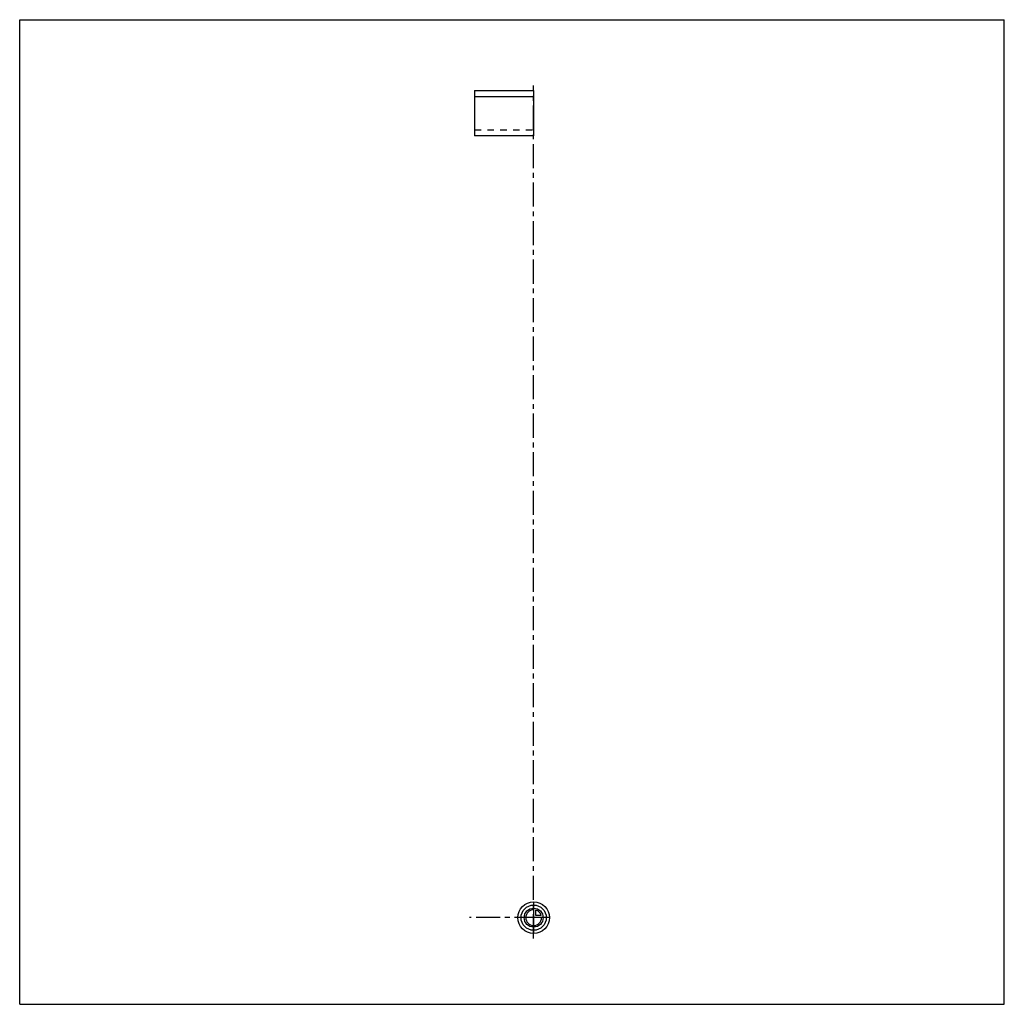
# Model space of a CAD drawing. Header units: millimetres. Extents: x 0 to 1000, y 0 to 1000.
import ezdxf

# ---------------------------------------------------------------- set-up
doc = ezdxf.new("R2010")
doc.units = ezdxf.units.MM
doc.header["$LTSCALE"] = 65.185185
doc.linetypes.add('CENTER', pattern=[0.6, 0.375, -0.075, 0.075, -0.075])
doc.linetypes.add('HIDDEN', pattern=[0.2, 0.1, -0.1])
doc.layers.get('0').update_dxf_attribs({"linetype": 'CONTINUOUS'})
for name, color, linetype in [('ACHSEN_S', 7, 'CONTINUOUS'), ('KOERPER', 7, 'CONTINUOUS'), ('KURVEN', 7, 'CONTINUOUS')]:
    doc.layers.add(name, color=color, linetype=linetype)

msp = doc.modelspace()

# ---------------------------------------------------------------- linework, layer by layer
at = {"color": 7, "linetype": 'Continuous'}
for p, q in [((0, 0), (0, 1000)), ((0, 1000), (1000, 1000)), ((1000, 0), (1000, 1000)), ((0, 0), (1000, 0))]:
    msp.add_line(p, q, dxfattribs=at)
at = {"layer": 'ACHSEN_S', "color": 40, "linetype": 'CENTER'}
msp.add_line((522, 67), (522, 933), dxfattribs=at)
at = {"layer": 'KOERPER', "color": 7, "linetype": 'Continuous'}
for p, q in [((462, 928), (462, 882)), ((462, 928), (522, 928)), ((522, 921.7), (462, 921.7)), ((522, 928), (522, 882)), ((522, 882), (462, 882))]:
    msp.add_line(p, q, dxfattribs=at)
at = {"layer": 'KOERPER', "color": 8, "linetype": 'HIDDEN'}
msp.add_line((462, 888), (522, 888), dxfattribs=at)
at = {"layer": 'KOERPER', "color": 40, "linetype": 'CENTER'}
msp.add_line((527, 88), (457, 88), dxfattribs=at)
at = {"layer": 'KURVEN', "color": 40, "linetype": 'Continuous'}
for p, q in [((522, 104), (522, 72)), ((524.2, 90.2), (524.2, 95.7)), ((529.7, 90.2), (524.2, 90.2)), ((538, 88), (506, 88))]:
    msp.add_line(p, q, dxfattribs=at)
for radius in [16, 12.8, 9.6]:
    msp.add_circle((522, 88), radius, dxfattribs=at)
for start, end in [(90, 360), (15.962, 74.038)]:
    msp.add_arc((522, 88), 8, start, end, dxfattribs=at)

doc.saveas('drawing.dxf')
